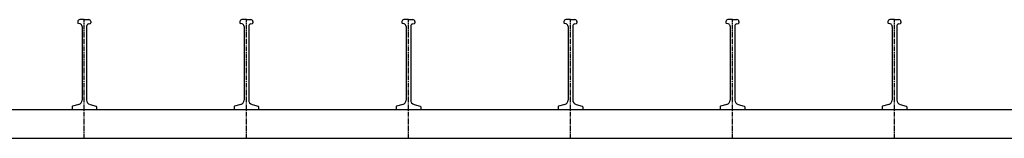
# Model space of a CAD drawing. Header units: millimetres. Extents: x -218 to 5936, y 987 to 3483.
# Tile 5 of 6: x 1301 to 2821, y 987 to 1171. Entities that reach past the tile are written whole.
import ezdxf

# ---------------------------------------------------------------- set-up
doc = ezdxf.new("R2010")
doc.units = ezdxf.units.MM
doc.header["$LTSCALE"] = 10
doc.linetypes.add('MITTE2', pattern=[1.125, 0.75, -0.125, 0.125, -0.125])
doc.layers.add('HALFEN', color=2, linetype='CONTINUOUS')

msp = doc.modelspace()

# ---------------------------------------------------------------- linework, layer by layer
at = {"layer": 'HALFEN'}
for p, q in [((1401.2, 1171.3), (1394.2, 1171.3)), ((1401.2, 1171.3), (1408.2, 1171.3)), ((1651.2, 1171.3), (1644.2, 1171.3)), ((1651.2, 1171.3), (1658.2, 1171.3)), ((1901.2, 1171.3), (1894.2, 1171.3)), ((1901.2, 1171.3), (1908.2, 1171.3)), ((2151.2, 1171.3), (2144.2, 1171.3)), ((2151.2, 1171.3), (2158.2, 1171.3)), ((2401.2, 1171.3), (2394.2, 1171.3)), ((2401.2, 1171.3), (2408.2, 1171.3)), ((2651.2, 1171.3), (2644.2, 1171.3)), ((2651.2, 1171.3), (2658.2, 1171.3)), ((1391.2, 1168.3), (1391.2, 1166.3)), ((1394.7, 1164.6), (1392, 1165.4)), ((1397.7, 1160.8), (1397.7, 1046.5)), ((1404.8, 1160.8), (1404.8, 1046.5)), ((1407.8, 1164.6), (1410.5, 1165.4)), ((1411.2, 1168.3), (1411.2, 1166.3)), ((1641.2, 1168.3), (1641.2, 1166.3)), ((1644.7, 1164.6), (1642, 1165.4)), ((1647.7, 1160.8), (1647.7, 1046.5)), ((1654.8, 1160.8), (1654.8, 1046.5)), ((1657.8, 1164.6), (1660.5, 1165.4)), ((1661.2, 1168.3), (1661.2, 1166.3)), ((1891.2, 1168.3), (1891.2, 1166.3)), ((1894.7, 1164.6), (1892, 1165.4)), ((1897.7, 1160.8), (1897.7, 1046.5)), ((1904.8, 1160.8), (1904.8, 1046.5)), ((1907.8, 1164.6), (1910.5, 1165.4)), ((1911.2, 1168.3), (1911.2, 1166.3)), ((2141.2, 1168.3), (2141.2, 1166.3)), ((2144.7, 1164.6), (2142, 1165.4)), ((2147.7, 1160.8), (2147.7, 1046.5)), ((2154.8, 1160.8), (2154.8, 1046.5)), ((2157.8, 1164.6), (2160.5, 1165.4)), ((2161.2, 1168.3), (2161.2, 1166.3)), ((2391.2, 1168.3), (2391.2, 1166.3)), ((2394.7, 1164.6), (2392, 1165.4)), ((2397.7, 1160.8), (2397.7, 1046.5)), ((2404.8, 1160.8), (2404.8, 1046.5)), ((2407.8, 1164.6), (2410.5, 1165.4)), ((2411.2, 1168.3), (2411.2, 1166.3)), ((2641.2, 1168.3), (2641.2, 1166.3)), ((2644.7, 1164.6), (2642, 1165.4)), ((2647.7, 1160.8), (2647.7, 1046.5)), ((2654.8, 1160.8), (2654.8, 1046.5)), ((2657.8, 1164.6), (2660.5, 1165.4)), ((2661.2, 1168.3), (2661.2, 1166.3)), ((1382.2, 1036.2), (1382.2, 1031.3)), ((1392.5, 1039.7), (1383, 1037.2)), ((1410, 1039.7), (1419.5, 1037.2)), ((1420.2, 1036.2), (1420.2, 1031.3)), ((1632.2, 1036.2), (1632.2, 1031.3)), ((1642.5, 1039.7), (1633, 1037.2)), ((1660, 1039.7), (1669.5, 1037.2)), ((1670.2, 1036.2), (1670.2, 1031.3)), ((1882.2, 1036.2), (1882.2, 1031.3)), ((1892.5, 1039.7), (1883, 1037.2)), ((1910, 1039.7), (1919.5, 1037.2)), ((1920.2, 1036.2), (1920.2, 1031.3)), ((2132.2, 1036.2), (2132.2, 1031.3)), ((2142.5, 1039.7), (2133, 1037.2)), ((2160, 1039.7), (2169.5, 1037.2)), ((2170.2, 1036.2), (2170.2, 1031.3)), ((2382.2, 1036.2), (2382.2, 1031.3)), ((2392.5, 1039.7), (2383, 1037.2)), ((2410, 1039.7), (2419.5, 1037.2)), ((2420.2, 1036.2), (2420.2, 1031.3)), ((2632.2, 1036.2), (2632.2, 1031.3)), ((2642.5, 1039.7), (2633, 1037.2)), ((2660, 1039.7), (2669.5, 1037.2)), ((2670.2, 1036.2), (2670.2, 1031.3)), ((5936.2, 1031.3), (-133.8, 1031.3)), ((5936.2, 987.3), (-133.8, 987.3))]:
    msp.add_line(p, q, dxfattribs=at)
at = {"layer": 'HALFEN', "color": 1, "linetype": 'MITTE2'}
for p, q in [((1401.2, 987.3), (1401.2, 1171.3)), ((1651.2, 987.3), (1651.2, 1171.3)), ((1901.2, 987.3), (1901.2, 1171.3)), ((2151.2, 987.3), (2151.2, 1171.3)), ((2401.2, 987.3), (2401.2, 1171.3)), ((2651.2, 987.3), (2651.2, 1171.3))]:
    msp.add_line(p, q, dxfattribs=at)
at = {"layer": 'HALFEN'}
for centre, radius, start, end in [((1394.2, 1168.3), 3, 90, 180), ((1408.2, 1168.3), 3, 0, 90), ((1644.2, 1168.3), 3, 90, 180), ((1658.2, 1168.3), 3, 0, 90), ((1894.2, 1168.3), 3, 90, 180), ((1908.2, 1168.3), 3, 0, 90), ((2144.2, 1168.3), 3, 90, 180), ((2158.2, 1168.3), 3, 0, 90), ((2394.2, 1168.3), 3, 90, 180), ((2408.2, 1168.3), 3, 0, 90), ((2644.2, 1168.3), 3, 90, 180), ((2658.2, 1168.3), 3, 0, 90), ((1392.2, 1166.3), 1, 180, 255), ((1393.7, 1160.8), 4, 0, 75), ((1408.8, 1160.8), 4, 105, 180), ((1410.2, 1166.3), 1, 285, 0), ((1642.2, 1166.3), 1, 180, 255), ((1643.7, 1160.8), 4, 0, 75), ((1658.8, 1160.8), 4, 105, 180), ((1660.2, 1166.3), 1, 285, 0), ((1892.2, 1166.3), 1, 180, 255), ((1893.7, 1160.8), 4, 0, 75), ((1908.8, 1160.8), 4, 105, 180), ((1910.2, 1166.3), 1, 285, 0), ((2142.2, 1166.3), 1, 180, 255), ((2143.7, 1160.8), 4, 0, 75), ((2158.8, 1160.8), 4, 105, 180), ((2160.2, 1166.3), 1, 285, 0), ((2392.2, 1166.3), 1, 180, 255), ((2393.7, 1160.8), 4, 0, 75), ((2408.8, 1160.8), 4, 105, 180), ((2410.2, 1166.3), 1, 285, 0), ((2642.2, 1166.3), 1, 180, 255), ((2643.7, 1160.8), 4, 0, 75), ((2658.8, 1160.8), 4, 105, 180), ((2660.2, 1166.3), 1, 285, 0), ((1383.2, 1036.2), 1, 105, 180), ((1390.7, 1046.5), 7, 285, 0), ((1411.8, 1046.5), 7, 180, 255), ((1419.2, 1036.2), 1, 0, 75), ((1633.2, 1036.2), 1, 105, 180), ((1640.7, 1046.5), 7, 285, 0), ((1661.8, 1046.5), 7, 180, 255), ((1669.2, 1036.2), 1, 0, 75), ((1883.2, 1036.2), 1, 105, 180), ((1890.7, 1046.5), 7, 285, 0), ((1911.8, 1046.5), 7, 180, 255), ((1919.2, 1036.2), 1, 0, 75), ((2133.2, 1036.2), 1, 105, 180), ((2140.7, 1046.5), 7, 285, 0), ((2161.8, 1046.5), 7, 180, 255), ((2169.2, 1036.2), 1, 0, 75), ((2383.2, 1036.2), 1, 105, 180), ((2390.7, 1046.5), 7, 285, 0), ((2411.8, 1046.5), 7, 180, 255), ((2419.2, 1036.2), 1, 0, 75), ((2633.2, 1036.2), 1, 105, 180), ((2640.7, 1046.5), 7, 285, 0), ((2661.8, 1046.5), 7, 180, 255), ((2669.2, 1036.2), 1, 0, 75)]:
    msp.add_arc(centre, radius, start, end, dxfattribs=at)

doc.saveas('drawing.dxf')
